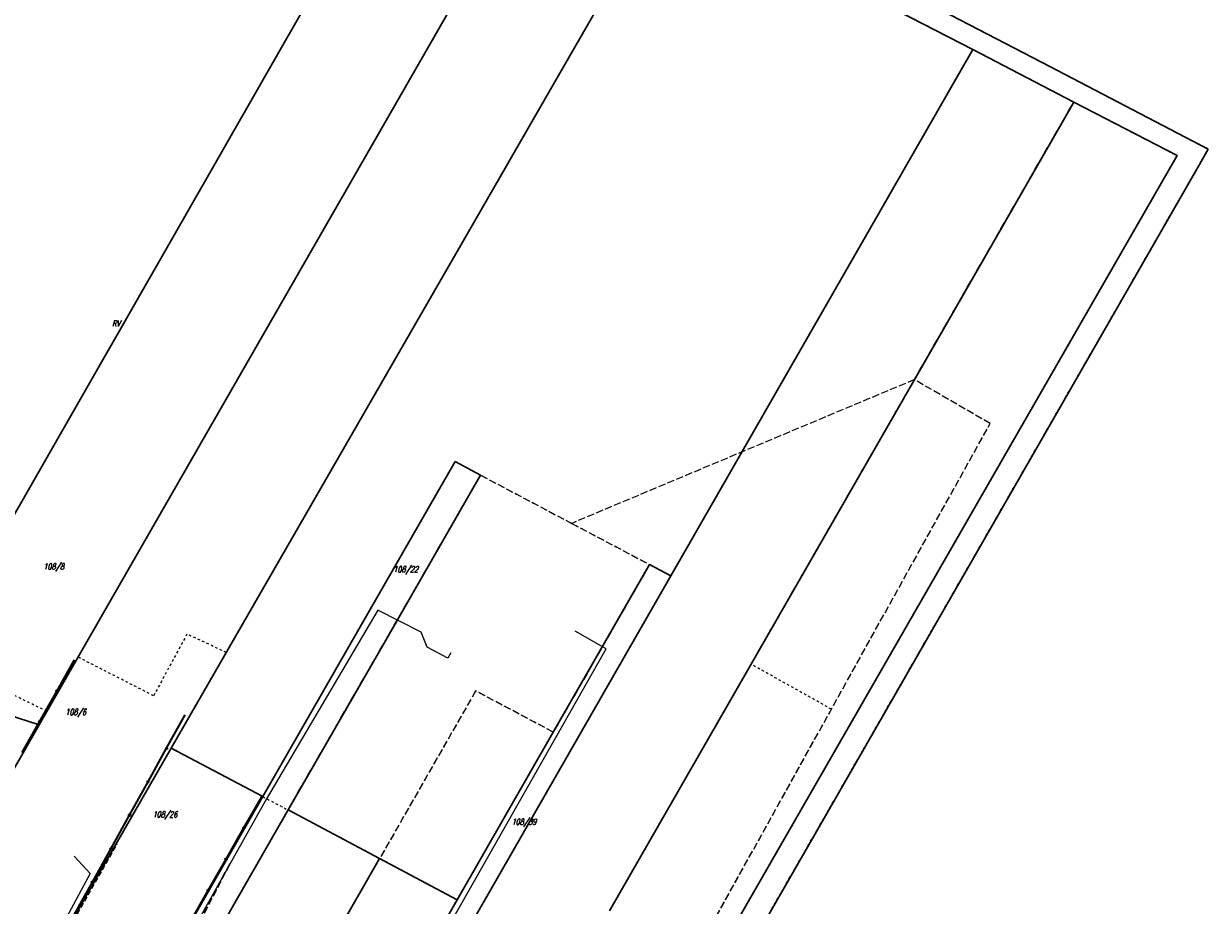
# Model space of a CAD drawing. Header units: metres. Extents: x 8430084 to 8437887, y 5768320 to 5771876.
# Tile 46 of 50: x 8434301 to 8434546, y 5770252 to 5770434. Entities that reach past the tile are written whole.
import ezdxf
from ezdxf.enums import TextEntityAlignment as Align

# ---------------------------------------------------------------- set-up
doc = ezdxf.new("R2010")
doc.units = ezdxf.units.M
doc.header["$MEASUREMENT"] = 0
for name, pattern in [('2_OTKC', [1.5, 1, -0.5]), ('2_OTKJ', [2, 1.5, -0.5]), ('4_SUWP', [0]), ('GDE', [0]), ('GUK', [2, 1.5, -0.5]), ('GUZ', [1, 0.5, -0.5])]:
    doc.linetypes.add(name, pattern=pattern)
for name, color, linetype, lineweight in [('Dzialki', 4, 'GDE', 30), ('Numery_dzialek', 4, 'CONTINUOUS', 30), ('OTK_L_0', 253, '2_OTKJ', 30), ('OTK_L_2', 253, '2_OTKC', 30), ('OTO_L_0', 252, 'CONTINUOUS', 35), ('SUWP_L_0', 5, '4_SUWP', 18), ('Uzytki', 253, 'GUZ', 18)]:
    doc.layers.add(name, color=color, linetype=linetype, lineweight=lineweight)
doc.layers.add('Kontury', color=7, linetype='GUK', lineweight=18, true_color=0x008000)
doc.layers.add('Numery_konturow', color=7, linetype='CONTINUOUS', lineweight=13, true_color=0x008000)
doc.styles.get("Standard").update_dxf_attribs({"font": 'Simplex.SHX', "width": 0.75})

msp = doc.modelspace()

# ---------------------------------------------------------------- linework, layer by layer
at = {"layer": 'Dzialki'}
for p, q in [((8434256.21, 5770258.38), (8434386.75, 5770486.49)), ((8434303.99, 5770289.3), (8434410.2, 5770474.35)), ((8434411.53, 5770423.78), (8434433.64, 5770462.2)), ((8434513.31, 5770425.61), (8434456.68, 5770455.06)), ((8434476.67, 5770439.86), (8434497.34, 5770429.13)), ((8434497.34, 5770429.13), (8434434.82, 5770320.15)), ((8434518.28, 5770418.27), (8434497.34, 5770429.13)), ((8434391.58, 5770389.12), (8434411.53, 5770423.78)), ((8434546.14, 5770408.53), (8434513.31, 5770425.61)), ((8434422.09, 5770250.76), (8434518.28, 5770418.27)), ((8434518.28, 5770418.27), (8434539.67, 5770407.17)), ((8434539.67, 5770407.17), (8434442.87, 5770238.81)), ((8434544.01, 5770404.84), (8434546.14, 5770408.53)), ((8434445.34, 5770233.09), (8434544.01, 5770404.84)), ((8434371.26, 5770353.8), (8434391.58, 5770389.12)), ((8434351.3, 5770319.13), (8434371.26, 5770353.8)), ((8434390.12, 5770343.81), (8434370.21, 5770309.12)), ((8434395.42, 5770341), (8434390.12, 5770343.81)), ((8434375.48, 5770306.33), (8434395.42, 5770341)), ((8434430.4, 5770322.49), (8434410.48, 5770287.78)), ((8434434.82, 5770320.15), (8434430.4, 5770322.49)), ((8434331.34, 5770284.47), (8434351.3, 5770319.13)), ((8434434.82, 5770320.15), (8434377.17, 5770219.67)), ((8434370.21, 5770309.12), (8434350.31, 5770274.43)), ((8434355.53, 5770271.66), (8434375.48, 5770306.33)), ((8434303.99, 5770289.3), (8434284.98, 5770295.38)), ((8434281.6, 5770250.27), (8434303.99, 5770289.3)), ((8434410.48, 5770287.78), (8434390.57, 5770253.08)), ((8434331.34, 5770284.47), (8434306.98, 5770242.16)), ((8434350.31, 5770274.43), (8434331.34, 5770284.47)), ((8434350.31, 5770274.43), (8434327.95, 5770235.45)), ((8434333.66, 5770233.62), (8434355.53, 5770271.66)), ((8434374.5, 5770261.6), (8434355.53, 5770271.66)), ((8434354.6, 5770226.9), (8434374.5, 5770261.6)), ((8434390.57, 5770253.08), (8434374.5, 5770261.6)), ((8434372.3, 5770221.23), (8434390.57, 5770253.08))]:
    msp.add_line(p, q, dxfattribs=at)
at = {"layer": 'Kontury'}
for p, q in [((8434497.34, 5770429.13), (8434476.67, 5770439.86)), ((8434518.28, 5770418.27), (8434497.34, 5770429.13)), ((8434485.27, 5770360.78), (8434518.28, 5770418.27)), ((8434485.27, 5770360.78), (8434414.28, 5770331.02)), ((8434500.95, 5770351.68), (8434485.27, 5770360.78)), ((8434439.35, 5770240.83), (8434500.95, 5770351.68)), ((8434375.48, 5770306.33), (8434395.42, 5770341)), ((8434395.42, 5770341), (8434414.28, 5770331.02)), ((8434414.28, 5770331.02), (8434430.4, 5770322.49)), ((8434430.4, 5770322.49), (8434410.48, 5770287.78)), ((8434355.53, 5770271.66), (8434375.48, 5770306.33)), ((8434394.39, 5770296.31), (8434374.5, 5770261.6)), ((8434410.48, 5770287.78), (8434394.39, 5770296.31)), ((8434374.5, 5770261.6), (8434355.53, 5770271.66))]:
    msp.add_line(p, q, dxfattribs=at)
at = {"layer": 'OTK_L_0', "linetype": '2_OTKJ'}
msp.add_line((8434343.47, 5770260.49), (8434329.94, 5770234.61), dxfattribs=at)
at = {"layer": 'OTK_L_2', "linetype": '2_OTKC'}
msp.add_line((8434307.42, 5770242.34), (8434320.1, 5770264.66), dxfattribs=at)
at = {"layer": 'OTO_L_0'}
for p, q in [((8434307.71, 5770296.35), (8434311.34, 5770302.75)), ((8434304.09, 5770289.95), (8434307.71, 5770296.35)), ((8434330.38, 5770284.43), (8434334.22, 5770291.36)), ((8434300.47, 5770283.54), (8434304.09, 5770289.95)), ((8434326.54, 5770277.51), (8434330.38, 5770284.43)), ((8434322.71, 5770270.58), (8434326.54, 5770277.51)), ((8434346.38, 5770267.94), (8434350.08, 5770274.4)), ((8434318.87, 5770263.65), (8434322.71, 5770270.58)), ((8434342.69, 5770261.48), (8434346.38, 5770267.94)), ((8434315.03, 5770256.73), (8434318.87, 5770263.65)), ((8434338.99, 5770255.02), (8434342.69, 5770261.48)), ((8434311.19, 5770249.8), (8434315.03, 5770256.73)), ((8434335.3, 5770248.56), (8434338.99, 5770255.02))]:
    msp.add_line(p, q, dxfattribs=at)
for centre in [(8434307.71, 5770296.35), (8434304.09, 5770289.95), (8434330.38, 5770284.43), (8434326.54, 5770277.51), (8434322.71, 5770270.58), (8434346.38, 5770267.94), (8434318.87, 5770263.65), (8434342.69, 5770261.48), (8434315.03, 5770256.73), (8434338.99, 5770255.02)]:
    msp.add_circle(centre, 0.17, dxfattribs=at)
at = {"layer": 'SUWP_L_0', "linetype": '4_SUWP'}
for p, q in [((8434374.13, 5770313.07), (8434351.1, 5770274)), ((8434383.09, 5770308.49), (8434374.13, 5770313.07)), ((8434384.35, 5770305.38), (8434383.09, 5770308.49)), ((8434421.45, 5770305.06), (8434414.97, 5770308.7)), ((8434372.48, 5770218.84), (8434421.45, 5770305.06)), ((8434388.62, 5770303.07), (8434384.35, 5770305.38)), ((8434389.23, 5770304.2), (8434388.62, 5770303.07)), ((8434351.1, 5770274), (8434328.53, 5770233.88)), ((8434311.23, 5770262.1), (8434314.54, 5770258.49)), ((8434314.54, 5770258.49), (8434313.17, 5770255.94)), ((8434313.17, 5770255.94), (8434305.97, 5770242.56))]:
    msp.add_line(p, q, dxfattribs=at)
at = {"layer": 'Uzytki'}
for p, q in [((8434513.31, 5770425.61), (8434456.68, 5770455.06)), ((8434497.34, 5770429.13), (8434476.67, 5770439.86)), ((8434518.28, 5770418.27), (8434497.34, 5770429.13)), ((8434546.14, 5770408.53), (8434513.31, 5770425.61)), ((8434485.27, 5770360.78), (8434518.28, 5770418.27)), ((8434518.28, 5770418.27), (8434539.67, 5770407.17)), ((8434539.67, 5770407.17), (8434442.87, 5770238.81)), ((8434544.01, 5770404.84), (8434546.14, 5770408.53)), ((8434445.34, 5770233.09), (8434544.01, 5770404.84)), ((8434451.43, 5770301.86), (8434485.27, 5770360.78)), ((8434375.48, 5770306.33), (8434395.42, 5770341)), ((8434395.42, 5770341), (8434414.28, 5770331.02)), ((8434414.28, 5770331.02), (8434430.4, 5770322.49)), ((8434430.4, 5770322.49), (8434410.48, 5770287.78)), ((8434334.6, 5770308.07), (8434327.69, 5770295.31)), ((8434342.76, 5770304.29), (8434334.6, 5770308.07)), ((8434355.53, 5770271.66), (8434375.48, 5770306.33)), ((8434305.59, 5770292.09), (8434282.05, 5770303.53)), ((8434331.34, 5770284.47), (8434342.76, 5770304.29)), ((8434312.04, 5770303.32), (8434305.59, 5770292.09)), ((8434327.69, 5770295.31), (8434312.04, 5770303.32)), ((8434468.08, 5770292.53), (8434451.43, 5770301.86)), ((8434394.39, 5770296.31), (8434374.5, 5770261.6)), ((8434410.48, 5770287.78), (8434394.39, 5770296.31)), ((8434439.35, 5770240.83), (8434468.08, 5770292.53)), ((8434350.31, 5770274.43), (8434331.34, 5770284.47)), ((8434327.95, 5770235.45), (8434350.31, 5770274.43)), ((8434350.31, 5770274.43), (8434355.53, 5770271.66)), ((8434374.5, 5770261.6), (8434355.53, 5770271.66))]:
    msp.add_line(p, q, dxfattribs=at)

# ---------------------------------------------------------------- texts
at = {"layer": 'Numery_dzialek', "oblique": 15, "width": 0.7}
for s, p in [('108/8', (8434304.86, 5770322.72)), ('108/6', (8434309.42, 5770292.59))]:
    msp.add_text(s, height=1.26, dxfattribs=at).set_placement(p, align=Align.TOP_LEFT)
for s, p in [('108/22', (8434377.35, 5770320.88)), ('108/26', (8434327.48, 5770270.11)), ('108/39', (8434401.83, 5770268.59))]:
    msp.add_text(s, height=1.26, dxfattribs=at).set_placement(p)
at = {"layer": 'Numery_konturow', "oblique": 15, "width": 0.7}
msp.add_text('RV', height=1.26, dxfattribs=at).set_placement((8434319.09, 5770373.03), align=Align.TOP_LEFT)

doc.saveas('drawing.dxf')
